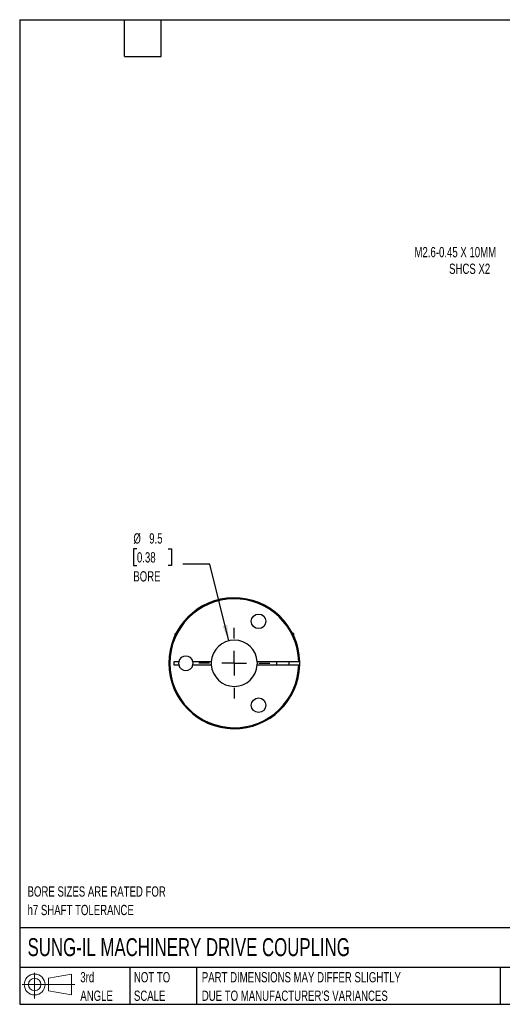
# Model space of a CAD drawing. Header units: millimetres. Extents: x 6 to 273, y 6 to 210.
# Tile 1 of 3: x 6 to 106, y 6 to 210. Entities that reach past the tile are written whole.
import ezdxf

# ---------------------------------------------------------------- set-up
doc = ezdxf.new("R2010")
doc.units = ezdxf.units.MM
doc.linetypes.add('SLD-Center', pattern=[19.05, 15.24, -1.27, 1.27, -1.27])
doc.linetypes.add('SLD-Solid', pattern=[0])
doc.layers.add('CENTER', color=40, linetype='SLD-Center')
doc.layers.add('SLD-DEFPOINTS', color=7, linetype='Continuous')
doc.layers.add('DIMENSIONS', color=140, linetype='SLD-Solid', lineweight=25)
doc.layers.add('TEXT', color=140, linetype='SLD-Solid', lineweight=25)
doc.styles.add('SLDTEXTSTYLE0', font='TXT', dxfattribs={"width": 0.7})
doc.dimstyles.new('SLDDIMSTYLE2', dxfattribs={"dimtxt": 2.158008, "dimasz": 3.302, "dimexe": 0, "dimexo": 0.0625, "dimgap": 0.539502, "dimtad": 0, "dimtih": 1, "dimtoh": 1, "dimdec": 1, "dimrnd": 1e-09, "dimzin": 12, "dimdsep": 46, "dimtxsty": 'SLDTEXTSTYLE0', "dimsah": 1, "dimcen": 0, "dimadec": 0, "dimazin": 3, "dimtfac": 1, "dimtdec": 1, "dimtofl": 0, "dimtmove": 0, "dimatfit": 3, "dimfxl": 0, "dimfrac": 2, "dimtolj": 1, "dimtzin": 12, "dimarcsym": 0})
doc.dimstyles.new('SLDDIMSTYLE4', dxfattribs={"dimtxt": 2.158008, "dimasz": 3.302, "dimexe": 0, "dimexo": 0.0625, "dimgap": 0.539502, "dimtad": 0, "dimtih": 1, "dimtoh": 1, "dimdec": 1, "dimrnd": 1e-09, "dimzin": 12, "dimdsep": 46, "dimtxsty": 'SLDTEXTSTYLE0', "dimsah": 1, "dimcen": 0, "dimadec": 0, "dimazin": 3, "dimtfac": 1, "dimtdec": 1, "dimtofl": 0, "dimtmove": 0, "dimatfit": 3, "dimfxl": 0, "dimfrac": 2, "dimtolj": 1, "dimtzin": 12, "dimarcsym": 0})

# ---------------------------------------------------------------- blocks, each defined once
blk = doc.blocks.new('Block11')
at = {"color": 7, "linetype": 'SLD-Solid', "lineweight": 18}
for p, q in [((2.59, 5.31), (2.59, 0)), ((5.48, 4.17), (10.18, 5.03)), ((5.48, 1.6), (5.48, 4.17)), ((10.18, 5.03), (10.18, 0.73)), ((0, 2.88), (10.87, 2.88)), ((5.48, 1.6), (10.18, 0.73))]:
    blk.add_line(p, q, dxfattribs=at)
for radius in [2.15, 1.29]:
    blk.add_circle((2.59, 2.88), radius, dxfattribs=at)
blk = doc.blocks.new('Block12')
at = {"layer": 'SLD-DEFPOINTS'}
blk.add_blockref('Block11', (0, 0), dxfattribs=at)
blk = doc.blocks.new('SW_NOTE_0_2')
at = {"layer": 'TEXT', "color": 0, "char_height": 2.1167, "attachment_point": 1, "style": 'SLDTEXTSTYLE0'}
for s, insert in [('PART DIMENSIONS MAY DIFFER SLIGHTLY', (0, 2.73)), ("DUE TO MANUFACTURER'S VARIANCES", (0, -1.09))]:
    blk.add_mtext(s, dxfattribs=dict(at, insert=insert))
blk = doc.blocks.new('SW_NOTE_0_3')
at = {"layer": 'TEXT', "color": 0, "char_height": 2.117, "attachment_point": 1, "style": 'SLDTEXTSTYLE0'}
for s, insert in [('NOT TO', (0, 2.73)), ('SCALE', (0, -1.09))]:
    blk.add_mtext(s, dxfattribs=dict(at, insert=insert))
blk = doc.blocks.new('SW_NOTE_0_4')
at = {"layer": 'TEXT', "color": 0, "char_height": 2.117, "attachment_point": 1, "style": 'SLDTEXTSTYLE0'}
for s, insert in [('3rd', (0, 2.73)), ('ANGLE', (0, -1.09))]:
    blk.add_mtext(s, dxfattribs=dict(at, insert=insert))
blk = doc.blocks.new('SW_NOTE_0_7')
at = {"layer": 'TEXT', "color": 0, "char_height": 2.1167, "attachment_point": 1, "style": 'SLDTEXTSTYLE0'}
for s, insert in [('BORE SIZES ARE RATED FOR', (0, 2.73)), ('h7 SHAFT TOLERANCE', (0, -1.09))]:
    blk.add_mtext(s, dxfattribs=dict(at, insert=insert))
blk = doc.blocks.new('_D_7')
at = {"layer": 'DIMENSIONS'}
for p, q in [((121.87, 159.91), (116.31, 159.91)), ((126.93, 149.86), (121.87, 159.91))]:
    blk.add_line(p, q, dxfattribs=at)
blk.add_solid([(126.93, 149.86), (125.9, 153.04), (124.99, 152.58)], dxfattribs=at)
at = {"layer": 'DIMENSIONS', "attachment_point": 1, "style": 'SLDTEXTSTYLE0'}
for s, insert, char_height in [('M2.6-0.45 X 10MM', (87.77, 162.64), 2.1167), ('SHCS X2', (94.91, 159.21), 2.117)]:
    blk.add_mtext(s, dxfattribs=dict(at, insert=insert, char_height=char_height))
blk = doc.blocks.new('_D_8')
at = {"layer": 'DIMENSIONS'}
for p, q in [((30.53, 100.35), (29.81, 100.35)), ((29.81, 100.35), (29.81, 96.92)), ((36.94, 100.35), (37.67, 100.35)), ((37.67, 100.35), (37.67, 96.92)), ((29.81, 96.92), (30.53, 96.92)), ((37.67, 96.92), (36.94, 96.92)), ((45.54, 97.21), (39.98, 97.21)), ((49.47, 81.35), (45.54, 97.21))]:
    blk.add_line(p, q, dxfattribs=at)
blk.add_solid([(49.47, 81.35), (49.17, 84.68), (48.18, 84.43)], dxfattribs=at)
at = {"layer": 'DIMENSIONS', "char_height": 2.117, "attachment_point": 1, "style": 'SLDTEXTSTYLE0'}
for s, insert in [('%%c', (29.8, 103.56)), ('9.5', (33.06, 103.56)), ('0.38', (30.53, 99.65)), ('BORE', (29.78, 95.73))]:
    blk.add_mtext(s, dxfattribs=dict(at, insert=insert))
blk = doc.blocks.new('SW_CENTERMARKSYMBOL_3')
at = {"layer": 'CENTER', "color": 0}
for p, q in [((0, 5.08), (0, 7.3025)), ((0, 0), (0, 2.54)), ((-5.08, 0), (-7.3025, 0)), ((0, 0), (-2.54, 0)), ((0, 0), (0, -2.54)), ((0, 0), (2.54, 0)), ((5.08, 0), (7.3025, 0)), ((0, -5.08), (0, -7.3025))]:
    blk.add_line(p, q, dxfattribs=at)

msp = doc.modelspace()

# ---------------------------------------------------------------- linework, layer by layer
for p, q in [((38.61, 82.98), (38.36, 82.73)), ((38.36, 82.73), (38.36, 82.4)), ((38.36, 82.73), (38.52, 82.73)), ((38.61, 82.98), (38.65, 82.98)), ((62.58, 82.98), (62.66, 82.98)), ((62.86, 82.78), (62.66, 82.98)), ((62.68, 82.78), (62.86, 82.78)), ((62.86, 82.4), (62.86, 82.78)), ((39.14, 77.03), (38.11, 77.03)), ((38.11, 77.03), (38.11, 76.43)), ((38.11, 76.43), (39.14, 76.43)), ((45.86, 77.03), (42.08, 77.03)), ((42.08, 76.43), (45.86, 76.43)), ((63.91, 77.03), (55.37, 77.03)), ((55.37, 76.43), (63.91, 76.43)), ((59.31, 77.03), (59.31, 76.43)), ((61.91, 76.43), (61.91, 77.03)), ((64.11, 76.43), (64.11, 77.03))]:
    msp.add_line(p, q)
for centre in [(55.61, 85.39), (55.61, 68.07)]:
    msp.add_circle(centre, 1.5)
for centre, radius, start, end in [((50.61, 76.73), 13.5, 1.2733, 358.7267), ((50.61, 76.73), 13.3, 1.2925, 358.7075), ((50.61, 76.73), 4.76, 3.6116, 176.3884), ((40.61, 76.73), 1.5, 11.537, 168.463), ((40.61, 76.73), 1.5, 168.463, 191.537), ((40.61, 76.73), 1.5, 191.537, 348.463), ((40.61, 76.73), 1.5, 348.463, 11.537), ((50.61, 76.73), 4.76, 176.3884, 183.6116), ((50.61, 76.73), 4.76, 183.6116, 356.3884), ((50.61, 76.73), 4.76, 356.3884, 3.6116)]:
    msp.add_arc(centre, radius, start, end)
for points in [[(64.11, 77.03), (64.11, 77.03), (64.09, 77.03), (64.01, 77.03), (63.96, 77.03), (63.91, 77.03)], [(63.91, 76.43), (63.96, 76.43), (64.01, 76.43), (64.09, 76.43), (64.11, 76.43), (64.11, 76.43)]]:
    msp.add_open_spline(points, degree=3, knots=[0, 0, 0, 0, 0.5, 0.5, 1, 1, 1, 1])
at = {"layer": 'TEXT'}
for p, q in [((6.35, 209.55), (273.05, 209.55)), ((6.35, 209.55), (6.35, 6.35)), ((27.94, 201.93), (27.94, 209.55)), ((35.56, 201.93), (35.56, 209.55)), ((27.94, 201.93), (35.56, 201.93)), ((273.05, 22.13), (6.35, 22.13)), ((273.05, 13.97), (6.35, 13.97)), ((29.04, 13.97), (29.04, 6.35)), ((42.84, 13.97), (42.84, 6.35)), ((105.48, 13.97), (105.48, 6.35)), ((6.35, 6.35), (273.05, 6.35))]:
    msp.add_line(p, q, dxfattribs=at)

# ---------------------------------------------------------------- block references
at = {"layer": 'CENTER'}
msp.add_blockref('SW_CENTERMARKSYMBOL_3', (50.61, 76.73), dxfattribs=at)
at = {"layer": 'SLD-DEFPOINTS'}
msp.add_blockref('Block12', (6.84, 7.55), dxfattribs=at)
at = {"layer": 'TEXT'}
for name, p in [('SW_NOTE_0_7', (7.97, 27.96)), ('SW_NOTE_0_4', (18.85, 10.27)), ('SW_NOTE_0_3', (29.91, 10.27)), ('SW_NOTE_0_2', (43.91, 10.27))]:
    msp.add_blockref(name, p, dxfattribs=at)

# ---------------------------------------------------------------- texts
at = {"layer": 'TEXT', "insert": (7.97, 20), "char_height": 3.7042, "attachment_point": 1, "style": 'SLDTEXTSTYLE0'}
msp.add_mtext('SUNG-IL MACHINERY DRIVE COUPLING', dxfattribs=at)

# ---------------------------------------------------------------- dimensions: what is measured, and where the dimension line sits
at = {"layer": 'DIMENSIONS'}
dim = msp.add_diameter_dim_2p(p1=(129.13, 145.49), p2=(126.93, 149.86), text='M2.6-0.45 X 10MM\\PSHCS X2', dimstyle='SLDDIMSTYLE4', override={"dimpost": '<>'}, dxfattribs=at)
dim.commit()
dim.dimension.update_dxf_attribs({"geometry": '_D_7', "text_midpoint": (101.24, 159.91), "dimtype": 163})
dim = msp.add_diameter_dim_2p(p1=(51.76, 72.1), p2=(49.47, 81.35), text='<>\\PBORE', dimstyle='SLDDIMSTYLE2', dxfattribs=at)
dim.commit()
dim.dimension.update_dxf_attribs({"geometry": '_D_8', "text_midpoint": (33.74, 98.63), "dimtype": 163})

doc.saveas('drawing.dxf')
